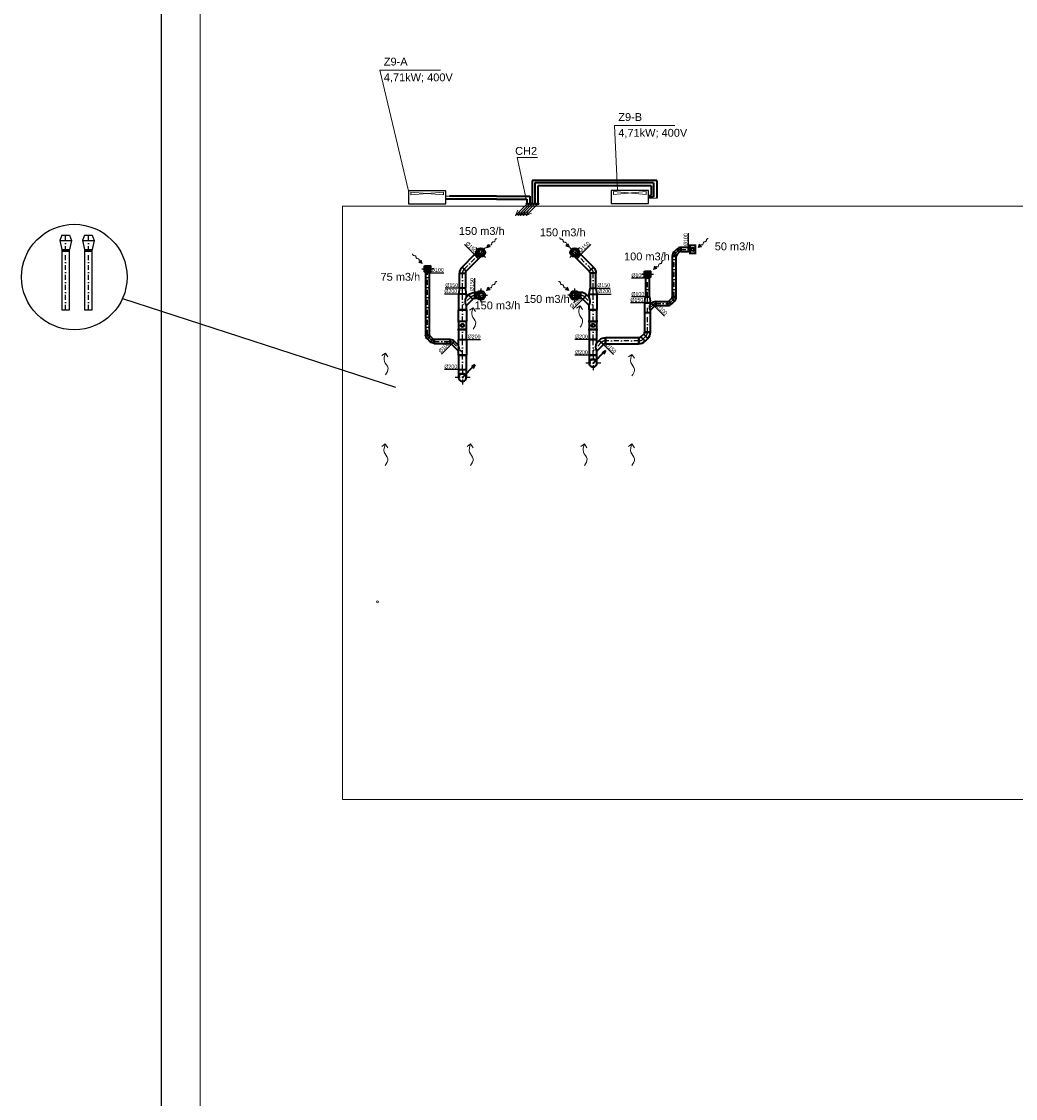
# Model space of a CAD drawing. Header units: millimetres. Extents: x 879679 to 2307614, y -211319 to 627407.
# Tile 30 of 36: x 1300280 to 1325581, y -183893 to -156466. Entities that reach past the tile are written whole.
import ezdxf
from ezdxf.enums import TextEntityAlignment as Align

# ---------------------------------------------------------------- set-up
doc = ezdxf.new("R2010")
doc.units = ezdxf.units.MM
doc.header["$LTSCALE"] = 10
doc.linetypes.add('DASHDOT', pattern=[25.4, 12.7, -6.35, 0, -6.35])
doc.linetypes.add('DASHED', pattern=[19.05, 12.7, -6.35])
doc.layers.add('AA_FORMÁTY NETISK', color=40, linetype='Continuous', plot=False)
doc.layers.add('VZT-netisk', color=71, linetype='Continuous', plot=False)
for name, color, linetype, lineweight in [('AA_FORMÁTY TISK', 7, 'Continuous', 15), ('Kóty_obecně', 7, 'Continuous', 25), ('Standard', 7, 'Continuous', 25), ('VZT-komponenty', 30, 'Continuous', 35), ('VZT-potrubi', 30, 'Continuous', 35), ('VZT-sipky', 50, 'Continuous', 15)]:
    doc.layers.add(name, color=color, linetype=linetype, lineweight=lineweight)
doc.layers.add('VZT-potrubi-popis', color=7, linetype='Continuous')
doc.styles.add('Arial_CE', font='arial.ttf')
doc.styles.get("Standard").update_dxf_attribs({"font": 'ic-simplex.shx', "width": 0.8})

# ---------------------------------------------------------------- blocks, each defined once
blk = doc.blocks.new('*U82')
at = {"color": 2, "linetype": 'DASHDOT', "lineweight": 25}
for p, q in [((-143, 0), (143, 0)), ((0, 143), (0, -143))]:
    blk.add_line(p, q, dxfattribs=at)
at = {"color": 0, "linetype": 'ByBlock', "lineweight": -2}
for radius in [113, 75]:
    blk.add_circle((0, 0), radius, dxfattribs=at)
blk = doc.blocks.new('*U83')
at = {"color": 2, "linetype": 'DASHDOT', "lineweight": 25}
for p, q in [((-143, 0), (143, 0)), ((0, 143), (0, -143))]:
    blk.add_line(p, q, dxfattribs=at)
at = {"color": 0, "linetype": 'ByBlock', "lineweight": -2}
for radius in [113, 75]:
    blk.add_circle((0, 0), radius, dxfattribs=at)
blk = doc.blocks.new('*U84')
at = {"color": 2, "linetype": 'DASHDOT', "lineweight": 25}
for p, q in [((-143, 0), (143, 0)), ((0, 143), (0, -143))]:
    blk.add_line(p, q, dxfattribs=at)
at = {"color": 0, "linetype": 'ByBlock', "lineweight": -2}
for radius in [113, 75]:
    blk.add_circle((0, 0), radius, dxfattribs=at)
blk = doc.blocks.new('*U85', base_point=(28, -713))
at = {"linetype": 'ByBlock'}
blk.add_hatch(color=0, dxfattribs=at).paths.add_polyline_path([(791, -713), (614, -619), (614, -808)])
at = {"color": 0, "linetype": 'ByBlock', "lineweight": -2}
for p, q in [((551, -713), (614, -713)), ((791, -713), (614, -619)), ((614, -619), (614, -808)), ((791, -713), (614, -808))]:
    blk.add_line(p, q, dxfattribs=at)
blk.add_lwpolyline([(551, -713), (527, -744), (503, -758), (479, -760), (455, -751), (432, -737), (410, -721), (388, -706), (367, -696), (348, -693), (329, -696), (311, -705), (293, -716), (276, -728), (260, -738), (243, -746), (227, -749), (211, -746), (195, -738), (179, -727), (162, -713), (146, -700), (130, -689), (114, -681), (98, -678), (81, -681), (65, -689), (49, -699), (32, -711), (28, -713)], dxfattribs=at)
blk = doc.blocks.new('*U86')
at = {"color": 0, "linetype": 'ByBlock', "lineweight": -2}
for p, q in [((150, 150), (0, 150)), ((0, 0), (0, 150)), ((0, 0), (150, 0))]:
    blk.add_line(p, q, dxfattribs=at)
at = {"color": 2, "linetype": 'DASHDOT', "lineweight": 25}
for p, q in [((0, 75), (325, 75)), ((150, 250), (150, -100))]:
    blk.add_line(p, q, dxfattribs=at)
at = {"color": 2, "linetype": 'DASHED', "lineweight": 25}
for centre, radius, start, end in [((150, 75), 75, 90, 270), ((200, 75), 90.1, 123.6901, 236.3099)]:
    blk.add_arc(centre, radius, start, end, dxfattribs=at)
at = {"color": 0, "linetype": 'ByBlock', "lineweight": -2}
blk.add_arc((150, 75), 75, 270, 90, dxfattribs=at)
blk = doc.blocks.new('*U87', base_point=(53, 53))
at = {"color": 0, "lineweight": -2}
for p, q in [((159, 159), (53, 53)), ((53, 53), (53, 53)), ((75, 0), (225, 0)), ((75, 0), (75, 0)), ((159, 159), (159, 159)), ((225, 0), (225, 0))]:
    blk.add_line(p, q, dxfattribs=at)
at = {"color": 2, "linetype": 'DASHDOT', "lineweight": 25}
for p, q in [((106, 106), (106, 106)), ((150, 0), (150, 0))]:
    blk.add_line(p, q, dxfattribs=at)
at = {"color": 0, "lineweight": -2}
for radius in [75, 225]:
    blk.add_arc((0, 0), radius, 0, 45, dxfattribs=at)
at = {"color": 2, "linetype": 'DASHDOT', "lineweight": 25}
blk.add_arc((0, 0), 150, 0, 45, dxfattribs=at)
blk = doc.blocks.new('*U88', base_point=(0, -100))
at = {"color": 0, "linetype": 'ByBlock', "lineweight": -2}
for p, q in [((0, 100), (150, 75)), ((0, 100), (0, -100)), ((0, 100), (0, 100)), ((150, 75), (150, -75)), ((150, 75), (150, 75)), ((150, -75), (0, -100)), ((0, -100), (0, -100)), ((150, -75), (150, -75))]:
    blk.add_line(p, q, dxfattribs=at)
at = {"color": 2, "linetype": 'DASHDOT', "lineweight": 25}
blk.add_line((0, 0), (150, 0), dxfattribs=at)
blk = doc.blocks.new('*U89', base_point=(150, 0))
at = {"color": 0, "lineweight": -2}
for p, q in [((159, 159), (53, 53)), ((53, 53), (53, 53)), ((75, 0), (225, 0)), ((75, 0), (75, 0)), ((159, 159), (159, 159)), ((225, 0), (225, 0))]:
    blk.add_line(p, q, dxfattribs=at)
at = {"color": 2, "linetype": 'DASHDOT', "lineweight": 25}
for p, q in [((106, 106), (106, 106)), ((150, 0), (150, 0))]:
    blk.add_line(p, q, dxfattribs=at)
at = {"color": 0, "lineweight": -2}
for radius in [75, 225]:
    blk.add_arc((0, 0), radius, 0, 45, dxfattribs=at)
at = {"color": 2, "linetype": 'DASHDOT', "lineweight": 25}
blk.add_arc((0, 0), 150, 0, 45, dxfattribs=at)
blk = doc.blocks.new('*U90', base_point=(447, 75))
at = {"color": 0, "linetype": 'ByBlock', "lineweight": -2}
for p, q in [((0, 150), (0, 0)), ((447, 150), (0, 150)), ((0, 0), (447, 0)), ((447, 0), (447, 150))]:
    blk.add_line(p, q, dxfattribs=at)
at = {"color": 2, "linetype": 'DASHDOT', "lineweight": 25}
blk.add_line((0, 75), (447, 75), dxfattribs=at)
blk = doc.blocks.new('*U91', base_point=(0, 75))
at = {"color": 0, "linetype": 'ByBlock', "lineweight": -2}
for p, q in [((0, 150), (0, 0)), ((379, 150), (0, 150)), ((0, 0), (379, 0)), ((379, 0), (379, 150))]:
    blk.add_line(p, q, dxfattribs=at)
at = {"color": 2, "linetype": 'DASHDOT', "lineweight": 25}
blk.add_line((0, 75), (379, 75), dxfattribs=at)
blk = doc.blocks.new('*U92', base_point=(300, 100))
at = {"color": 0, "linetype": 'ByBlock', "lineweight": -2}
for p, q in [((0, 200), (0, 0)), ((300, 200), (0, 200)), ((0, 0), (300, 0)), ((300, 0), (300, 200))]:
    blk.add_line(p, q, dxfattribs=at)
at = {"color": 2, "linetype": 'DASHDOT', "lineweight": 25}
blk.add_line((0, 100), (300, 100), dxfattribs=at)
blk = doc.blocks.new('*U93')
at = {"color": 2, "linetype": 'DASHDOT', "lineweight": 25}
for p, q in [((-106, 0), (106, 0)), ((0, 106), (0, -106))]:
    blk.add_line(p, q, dxfattribs=at)
at = {"color": 0, "linetype": 'ByBlock', "lineweight": -2}
for radius in [75.6, 50]:
    blk.add_circle((0, 0), radius, dxfattribs=at)
blk = doc.blocks.new('*U94', base_point=(400, 0))
at = {"color": 0, "linetype": 'ByBlock', "lineweight": -2}
for p, q in [((107, 200), (270, 363)), ((270, 363), (376, 257)), ((0, 200), (0, 0)), ((0, 200), (107, 200)), ((400, 0), (0, 0)), ((376, 257), (319, 200)), ((319, 200), (400, 200)), ((400, 200), (400, 0))]:
    blk.add_line(p, q, dxfattribs=at)
at = {"color": 2, "linetype": 'DASHDOT', "lineweight": 25}
for p, q in [((323, 310), (113, 100)), ((0, 100), (400, 100))]:
    blk.add_line(p, q, dxfattribs=at)
at = {"color": 0, "linetype": 'ByBlock', "lineweight": -2}
blk.add_arc((213, 412), 237, 243.4349, 296.5651, dxfattribs=at)
blk = doc.blocks.new('*U95', base_point=(250, 150))
at = {"color": 0, "linetype": 'ByBlock', "lineweight": -2}
for p, q in [((0, 150), (0, 0)), ((0, 150), (67, 150)), ((250, 0), (0, 0)), ((67, 150), (167, 250)), ((167, 250), (238, 180)), ((238, 180), (208, 150)), ((208, 150), (250, 150)), ((250, 150), (250, 0))]:
    blk.add_line(p, q, dxfattribs=at)
at = {"color": 2, "linetype": 'DASHDOT', "lineweight": 25}
for p, q in [((0, 75), (250, 75)), ((202, 215), (63, 75))]:
    blk.add_line(p, q, dxfattribs=at)
at = {"color": 0, "linetype": 'ByBlock', "lineweight": -2}
blk.add_arc((138, 291), 158, 243.4349, 296.5651, dxfattribs=at)
blk = doc.blocks.new('*U96', base_point=(35, 35))
at = {"color": 0, "lineweight": -2}
for p, q in [((106, 106), (35, 35)), ((35, 35), (35, 35)), ((50, 0), (150, 0)), ((50, 0), (50, 0)), ((106, 106), (106, 106)), ((150, 0), (150, 0))]:
    blk.add_line(p, q, dxfattribs=at)
at = {"color": 2, "linetype": 'DASHDOT', "lineweight": 25}
for p, q in [((71, 71), (71, 71)), ((100, 0), (100, 0))]:
    blk.add_line(p, q, dxfattribs=at)
at = {"color": 0, "lineweight": -2}
for radius in [50, 150]:
    blk.add_arc((0, 0), radius, 0, 45, dxfattribs=at)
at = {"color": 2, "linetype": 'DASHDOT', "lineweight": 25}
blk.add_arc((0, 0), 100, 0, 45, dxfattribs=at)
blk = doc.blocks.new('*U97', base_point=(0, 50))
at = {"color": 0, "linetype": 'ByBlock', "lineweight": -2}
for p, q in [((0, 100), (0, 0)), ((0, 100), (0, 100)), ((0, 0), (0, 100)), ((0, 0), (0, 0))]:
    blk.add_line(p, q, dxfattribs=at)
at = {"color": 2, "linetype": 'DASHDOT', "lineweight": 25}
blk.add_line((0, 50), (0, 50), dxfattribs=at)
blk = doc.blocks.new('*U98', base_point=(300, 0))
at = {"color": 0, "linetype": 'ByBlock', "lineweight": -2}
for p, q in [((0, 100), (0, 0)), ((300, 100), (0, 100)), ((0, 0), (300, 0)), ((300, 0), (300, 100))]:
    blk.add_line(p, q, dxfattribs=at)
at = {"color": 2, "linetype": 'DASHDOT', "lineweight": 25}
blk.add_line((0, 50), (300, 50), dxfattribs=at)
blk = doc.blocks.new('*U99', base_point=(35, 35))
at = {"color": 0, "lineweight": -2}
for p, q in [((106, 106), (35, 35)), ((35, 35), (35, 35)), ((50, 0), (150, 0)), ((50, 0), (50, 0)), ((106, 106), (106, 106)), ((150, 0), (150, 0))]:
    blk.add_line(p, q, dxfattribs=at)
at = {"color": 2, "linetype": 'DASHDOT', "lineweight": 25}
for p, q in [((71, 71), (71, 71)), ((100, 0), (100, 0))]:
    blk.add_line(p, q, dxfattribs=at)
at = {"color": 0, "lineweight": -2}
for radius in [50, 150]:
    blk.add_arc((0, 0), radius, 0, 45, dxfattribs=at)
at = {"color": 2, "linetype": 'DASHDOT', "lineweight": 25}
blk.add_arc((0, 0), 100, 0, 45, dxfattribs=at)
blk = doc.blocks.new('*U100')
at = {"color": 0, "linetype": 'ByBlock', "lineweight": -2}
for p, q in [((0, 100), (0, 0)), ((100, 100), (0, 100)), ((0, 0), (100, 0)), ((100, 0), (100, 100))]:
    blk.add_line(p, q, dxfattribs=at)
at = {"color": 2, "linetype": 'DASHDOT', "lineweight": 25}
blk.add_line((0, 50), (100, 50), dxfattribs=at)
blk = doc.blocks.new('*U101', base_point=(0, 50))
at = {"color": 0, "linetype": 'ByBlock', "lineweight": -2}
for p, q in [((0, 100), (0, 0)), ((194.409, 100), (0, 100)), ((0, 0), (194.409, 0)), ((194.409, 0), (194.409, 100))]:
    blk.add_line(p, q, dxfattribs=at)
at = {"color": 2, "linetype": 'DASHDOT', "lineweight": 25}
blk.add_line((0, 50), (194.409, 50), dxfattribs=at)
blk = doc.blocks.new('*U102', base_point=(1039.797, 50))
at = {"color": 0, "linetype": 'ByBlock', "lineweight": -2}
for p, q in [((0, 100), (0, 0)), ((1039.797, 100), (0, 100)), ((0, 0), (1039.797, 0)), ((1039.797, 0), (1039.797, 100))]:
    blk.add_line(p, q, dxfattribs=at)
at = {"color": 2, "linetype": 'DASHDOT', "lineweight": 25}
blk.add_line((0, 50), (1039.797, 50), dxfattribs=at)
blk = doc.blocks.new('*U103', base_point=(137, -614))
at = {"color": 0, "linetype": 'ByBlock', "lineweight": -2}
for p, q in [((137, -614), (586, -614)), ((586, -614), (485, -589)), ((586, -614), (485, -639))]:
    blk.add_line(p, q, dxfattribs=at)
blk = doc.blocks.new('*U104', base_point=(400, 200))
at = {"color": 0, "linetype": 'ByBlock', "lineweight": -2}
for p, q in [((107, 200), (270, 363)), ((270, 363), (376, 257)), ((0, 200), (0, 0)), ((0, 200), (107, 200)), ((400, 0), (0, 0)), ((376, 257), (319, 200)), ((319, 200), (400, 200)), ((400, 200), (400, 0))]:
    blk.add_line(p, q, dxfattribs=at)
at = {"color": 2, "linetype": 'DASHDOT', "lineweight": 25}
for p, q in [((323, 310), (113, 100)), ((0, 100), (400, 100))]:
    blk.add_line(p, q, dxfattribs=at)
at = {"color": 0, "linetype": 'ByBlock', "lineweight": -2}
blk.add_arc((213, 412), 237, 243.4349, 296.5651, dxfattribs=at)
blk = doc.blocks.new('*U105', base_point=(53, 53))
at = {"color": 0, "lineweight": -2}
for p, q in [((159, 159), (53, 53)), ((53, 53), (53, 53)), ((75, 0), (225, 0)), ((75, 0), (75, 0)), ((159, 159), (159, 159)), ((225, 0), (225, 0))]:
    blk.add_line(p, q, dxfattribs=at)
at = {"color": 2, "linetype": 'DASHDOT', "lineweight": 25}
for p, q in [((106, 106), (106, 106)), ((150, 0), (150, 0))]:
    blk.add_line(p, q, dxfattribs=at)
at = {"color": 0, "lineweight": -2}
for radius in [75, 225]:
    blk.add_arc((0, 0), radius, 0, 45, dxfattribs=at)
at = {"color": 2, "linetype": 'DASHDOT', "lineweight": 25}
blk.add_arc((0, 0), 150, 0, 45, dxfattribs=at)
blk = doc.blocks.new('*U106', base_point=(53, 53))
at = {"color": 0, "lineweight": -2}
for p, q in [((159, 159), (53, 53)), ((53, 53), (53, 53)), ((75, 0), (225, 0)), ((75, 0), (75, 0)), ((159, 159), (159, 159)), ((225, 0), (225, 0))]:
    blk.add_line(p, q, dxfattribs=at)
at = {"color": 2, "linetype": 'DASHDOT', "lineweight": 25}
for p, q in [((106, 106), (106, 106)), ((150, 0), (150, 0))]:
    blk.add_line(p, q, dxfattribs=at)
at = {"color": 0, "lineweight": -2}
for radius in [75, 225]:
    blk.add_arc((0, 0), radius, 0, 45, dxfattribs=at)
at = {"color": 2, "linetype": 'DASHDOT', "lineweight": 25}
blk.add_arc((0, 0), 150, 0, 45, dxfattribs=at)
blk = doc.blocks.new('*U107', base_point=(0, 75))
at = {"color": 0, "linetype": 'ByBlock', "lineweight": -2}
for p, q in [((0, 150), (0, 0)), ((100, 150), (0, 150)), ((0, 0), (100, 0)), ((100, 0), (100, 150))]:
    blk.add_line(p, q, dxfattribs=at)
at = {"color": 2, "linetype": 'DASHDOT', "lineweight": 25}
blk.add_line((0, 75), (100, 75), dxfattribs=at)
blk = doc.blocks.new('*U108', base_point=(225, 0))
at = {"color": 0, "lineweight": -2}
for p, q in [((159, 159), (53, 53)), ((53, 53), (53, 53)), ((75, 0), (225, 0)), ((75, 0), (75, 0)), ((159, 159), (159, 159)), ((225, 0), (225, 0))]:
    blk.add_line(p, q, dxfattribs=at)
at = {"color": 2, "linetype": 'DASHDOT', "lineweight": 25}
for p, q in [((106, 106), (106, 106)), ((150, 0), (150, 0))]:
    blk.add_line(p, q, dxfattribs=at)
at = {"color": 0, "lineweight": -2}
for radius in [75, 225]:
    blk.add_arc((0, 0), radius, 0, 45, dxfattribs=at)
at = {"color": 2, "linetype": 'DASHDOT', "lineweight": 25}
blk.add_arc((0, 0), 150, 0, 45, dxfattribs=at)
blk = doc.blocks.new('*U109', base_point=(494.748, 75))
at = {"color": 0, "linetype": 'ByBlock', "lineweight": -2}
for p, q in [((0, 150), (0, 0)), ((494.748, 150), (0, 150)), ((0, 0), (494.748, 0)), ((494.748, 0), (494.748, 150))]:
    blk.add_line(p, q, dxfattribs=at)
at = {"color": 2, "linetype": 'DASHDOT', "lineweight": 25}
blk.add_line((0, 75), (494.748, 75), dxfattribs=at)
blk = doc.blocks.new('*U110', base_point=(0, 75))
at = {"color": 0, "linetype": 'ByBlock', "lineweight": -2}
for p, q in [((0, 150), (0, 0)), ((849.521, 150), (0, 150)), ((0, 0), (849.521, 0)), ((849.521, 0), (849.521, 150))]:
    blk.add_line(p, q, dxfattribs=at)
at = {"color": 2, "linetype": 'DASHDOT', "lineweight": 25}
blk.add_line((0, 75), (849.521, 75), dxfattribs=at)
blk = doc.blocks.new('*U111')
at = {"color": 0, "linetype": 'ByBlock', "lineweight": -2}
for p, q in [((100, 100), (0, 100)), ((0, 0), (0, 100)), ((0, 0), (100, 0))]:
    blk.add_line(p, q, dxfattribs=at)
at = {"color": 2, "linetype": 'DASHDOT', "lineweight": 25}
for p, q in [((0, 50), (250, 50)), ((100, 200), (100, -100))]:
    blk.add_line(p, q, dxfattribs=at)
at = {"color": 2, "linetype": 'DASHED', "lineweight": 25}
for centre, radius, start, end in [((100, 50), 50, 90, 270), ((150, 50), 70.7, 135, 225)]:
    blk.add_arc(centre, radius, start, end, dxfattribs=at)
at = {"color": 0, "linetype": 'ByBlock', "lineweight": -2}
blk.add_arc((100, 50), 50, 270, 90, dxfattribs=at)
blk = doc.blocks.new('*U112', base_point=(0, -75))
at = {"color": 0, "linetype": 'ByBlock', "lineweight": -2}
for p, q in [((0, 75), (150, 50)), ((0, 75), (0, -75)), ((0, 75), (0, 75)), ((150, 50), (150, -50)), ((150, 50), (150, 50)), ((150, -50), (0, -75)), ((0, -75), (0, -75)), ((150, -50), (150, -50))]:
    blk.add_line(p, q, dxfattribs=at)
at = {"color": 2, "linetype": 'DASHDOT', "lineweight": 25}
blk.add_line((0, 0), (150, 0), dxfattribs=at)
blk = doc.blocks.new('*U113', base_point=(0, 50))
at = {"color": 0, "linetype": 'ByBlock', "lineweight": -2}
for p, q in [((0, 100), (0, 0)), ((478.269, 100), (0, 100)), ((0, 0), (478.269, 0)), ((478.269, 0), (478.269, 100))]:
    blk.add_line(p, q, dxfattribs=at)
at = {"color": 2, "linetype": 'DASHDOT', "lineweight": 25}
blk.add_line((0, 50), (478.269, 50), dxfattribs=at)
blk = doc.blocks.new('*U114')
at = {"color": 0, "linetype": 'ByBlock', "lineweight": -2}
for p, q in [((150, 150), (0, 150)), ((0, 0), (0, 150)), ((0, 0), (150, 0))]:
    blk.add_line(p, q, dxfattribs=at)
at = {"color": 2, "linetype": 'DASHDOT', "lineweight": 25}
for p, q in [((0, 75), (325, 75)), ((150, 250), (150, -100))]:
    blk.add_line(p, q, dxfattribs=at)
at = {"color": 2, "linetype": 'DASHED', "lineweight": 25}
for centre, radius, start, end in [((150, 75), 75, 90, 270), ((200, 75), 90.1, 123.6901, 236.3099)]:
    blk.add_arc(centre, radius, start, end, dxfattribs=at)
at = {"color": 0, "linetype": 'ByBlock', "lineweight": -2}
blk.add_arc((150, 75), 75, 270, 90, dxfattribs=at)
blk = doc.blocks.new('*U115', base_point=(400, 200))
at = {"color": 2, "linetype": 'DASHDOT', "lineweight": 25}
for p, q in [((320, 343), (78, 100)), ((0, 100), (400, 100))]:
    blk.add_line(p, q, dxfattribs=at)
at = {"color": 0, "linetype": 'ByBlock', "lineweight": -2}
for p, q in [((107, 200), (285, 378)), ((356, 307), (248, 200)), ((285, 378), (356, 307)), ((0, 200), (0, 0)), ((0, 200), (107, 200)), ((400, 0), (0, 0)), ((248, 200), (400, 200)), ((400, 200), (400, 0))]:
    blk.add_line(p, q, dxfattribs=at)
blk.add_arc((178, 341), 158, 243.4349, 296.5651, dxfattribs=at)
blk = doc.blocks.new('*U116', base_point=(50, 21))
at = {"color": 0, "lineweight": -2}
for p, q in [((106, 106), (35, 35)), ((35, 35), (35, 35)), ((50, 0), (150, 0)), ((50, 0), (50, 0)), ((106, 106), (106, 106)), ((150, 0), (150, 0))]:
    blk.add_line(p, q, dxfattribs=at)
at = {"color": 2, "linetype": 'DASHDOT', "lineweight": 25}
for p, q in [((71, 71), (71, 71)), ((100, 0), (100, 0))]:
    blk.add_line(p, q, dxfattribs=at)
at = {"color": 0, "lineweight": -2}
for radius in [50, 150]:
    blk.add_arc((0, 0), radius, 0, 45, dxfattribs=at)
at = {"color": 2, "linetype": 'DASHDOT', "lineweight": 25}
blk.add_arc((0, 0), 100, 0, 45, dxfattribs=at)
blk = doc.blocks.new('*U117', base_point=(100, 0))
at = {"color": 0, "linetype": 'ByBlock', "lineweight": -2}
for p, q in [((0, 100), (0, 0)), ((100, 100), (0, 100)), ((0, 0), (100, 0)), ((100, 0), (100, 100))]:
    blk.add_line(p, q, dxfattribs=at)
at = {"color": 2, "linetype": 'DASHDOT', "lineweight": 25}
blk.add_line((0, 50), (100, 50), dxfattribs=at)
blk = doc.blocks.new('*U118', base_point=(50, 21))
at = {"color": 0, "lineweight": -2}
for p, q in [((106, 106), (35, 35)), ((35, 35), (35, 35)), ((50, 0), (150, 0)), ((50, 0), (50, 0)), ((106, 106), (106, 106)), ((150, 0), (150, 0))]:
    blk.add_line(p, q, dxfattribs=at)
at = {"color": 2, "linetype": 'DASHDOT', "lineweight": 25}
for p, q in [((71, 71), (71, 71)), ((100, 0), (100, 0))]:
    blk.add_line(p, q, dxfattribs=at)
at = {"color": 0, "lineweight": -2}
for radius in [50, 150]:
    blk.add_arc((0, 0), radius, 0, 45, dxfattribs=at)
at = {"color": 2, "linetype": 'DASHDOT', "lineweight": 25}
blk.add_arc((0, 0), 100, 0, 45, dxfattribs=at)
blk = doc.blocks.new('*U119', base_point=(1577.443, 50))
at = {"color": 0, "linetype": 'ByBlock', "lineweight": -2}
for p, q in [((0, 100), (0, 0)), ((1577.443, 100), (0, 100)), ((0, 0), (1577.443, 0)), ((1577.443, 0), (1577.443, 100))]:
    blk.add_line(p, q, dxfattribs=at)
at = {"color": 2, "linetype": 'DASHDOT', "lineweight": 25}
blk.add_line((0, 50), (1577.443, 50), dxfattribs=at)
blk = doc.blocks.new('*U120', base_point=(0, 50))
at = {"color": 0, "linetype": 'ByBlock', "lineweight": -2}
for p, q in [((0, 100), (0, 0)), ((402.252, 100), (0, 100)), ((0, 0), (402.252, 0)), ((402.252, 0), (402.252, 100))]:
    blk.add_line(p, q, dxfattribs=at)
at = {"color": 2, "linetype": 'DASHDOT', "lineweight": 25}
blk.add_line((0, 50), (402.252, 50), dxfattribs=at)
blk = doc.blocks.new('*U121', base_point=(363.606, 100))
at = {"color": 0, "linetype": 'ByBlock', "lineweight": -2}
for p, q in [((0, 200), (0, 0)), ((363.606, 200), (0, 200)), ((0, 0), (363.606, 0)), ((363.606, 0), (363.606, 200))]:
    blk.add_line(p, q, dxfattribs=at)
at = {"color": 2, "linetype": 'DASHDOT', "lineweight": 25}
blk.add_line((0, 100), (363.606, 100), dxfattribs=at)
blk = doc.blocks.new('*U129', base_point=(200, 100))
at = {"linetype": 'ByBlock'}
blk.add_hatch(color=0, dxfattribs=at).paths.add_polyline_path([(200, 200, 1), (200, 0, -0.618034)])
at = {"color": 2, "linetype": 'DASHDOT', "lineweight": 25}
for p, q in [((200, 300), (200, -100)), ((0, 100), (400, 100))]:
    blk.add_line(p, q, dxfattribs=at)
at = {"color": 0, "linetype": 'ByBlock', "lineweight": -2}
for p, q in [((0, 0), (0, 200)), ((200, 200), (0, 200)), ((0, 0), (200, 0))]:
    blk.add_line(p, q, dxfattribs=at)
for start, end in [(90, 270), (270, 90)]:
    blk.add_arc((200, 100), 100, start, end, dxfattribs=at)
blk = doc.blocks.new('*U130', base_point=(200, 200))
at = {"linetype": 'ByBlock'}
blk.add_hatch(color=0, dxfattribs=at).paths.add_polyline_path([(200, 200, 1), (200, 0, -0.618034)])
at = {"color": 2, "linetype": 'DASHDOT', "lineweight": 25}
for p, q in [((200, 300), (200, -100)), ((0, 100), (400, 100))]:
    blk.add_line(p, q, dxfattribs=at)
at = {"color": 0, "linetype": 'ByBlock', "lineweight": -2}
for p, q in [((0, 0), (0, 200)), ((200, 200), (0, 200)), ((0, 0), (200, 0))]:
    blk.add_line(p, q, dxfattribs=at)
for start, end in [(90, 270), (270, 90)]:
    blk.add_arc((200, 100), 100, start, end, dxfattribs=at)
blk = doc.blocks.new('*U187', base_point=(100, 200))
at = {"color": 0, "linetype": 'ByBlock', "lineweight": -2}
for p, q in [((0, 224), (0, -24)), ((200, 200), (0, 200)), ((0, 0), (200, 0)), ((200, -24), (200, 224))]:
    blk.add_line(p, q, dxfattribs=at)
at = {"color": 2, "linetype": 'ByBlock', "lineweight": 25}
for p, q in [((150, 100), (75, 143)), ((75, 143), (75, 57)), ((75, 57), (150, 100))]:
    blk.add_line(p, q, dxfattribs=at)
blk.add_circle((100, 100), 50, dxfattribs=at)
blk = doc.blocks.new('*U188', base_point=(0, 100))
at = {"color": 0, "linetype": 'ByBlock', "lineweight": -2}
for p, q in [((0, 200), (0, 0)), ((258, 200), (0, 200)), ((0, 0), (258, 0)), ((258, 0), (258, 200))]:
    blk.add_line(p, q, dxfattribs=at)
at = {"color": 2, "linetype": 'DASHDOT', "lineweight": 25}
blk.add_line((0, 100), (258, 100), dxfattribs=at)
blk = doc.blocks.new('*U189', base_point=(0, 100))
at = {"color": 0, "linetype": 'ByBlock', "lineweight": -2}
for p, q in [((0, 200), (0, 0)), ((258, 200), (0, 200)), ((0, 0), (258, 0)), ((258, 0), (258, 200))]:
    blk.add_line(p, q, dxfattribs=at)
at = {"color": 2, "linetype": 'DASHDOT', "lineweight": 25}
blk.add_line((0, 100), (258, 100), dxfattribs=at)
blk = doc.blocks.new('*U391')
at = {"color": 0, "linetype": 'ByBlock', "lineweight": -2}
for p, q in [((-100, 400), (-150, 267)), ((-100, 400), (100, 400)), ((100, 400), (150, 267)), ((-150, 267), (-100, 40)), ((-150, 267), (150, 267)), ((-100, 40), (100, 40)), ((150, 267), (100, 40))]:
    blk.add_line(p, q, dxfattribs=at)
at = {"color": 2, "linetype": 'DASHDOT', "lineweight": 25}
blk.add_line((0, 0), (0, 450), dxfattribs=at)
at = {"color": 0, "linetype": 'ByBlock', "lineweight": -2}
blk.add_lwpolyline([(-100, 40), (-100, 0), (100, 0), (100, 40)], dxfattribs=at)
blk = doc.blocks.new('*U392', base_point=(1500, 0))
at = {"color": 0, "linetype": 'ByBlock', "lineweight": -2}
for p, q in [((0, 200), (0, 0)), ((1500, 200), (0, 200)), ((0, 0), (1500, 0)), ((1500, 0), (1500, 200))]:
    blk.add_line(p, q, dxfattribs=at)
at = {"color": 2, "linetype": 'DASHDOT', "lineweight": 25}
blk.add_line((0, 100), (1500, 100), dxfattribs=at)
blk = doc.blocks.new('*U390', base_point=(75, 0))
at = {"color": 0, "linetype": 'ByBlock', "lineweight": -2}
for p, q in [((0, 224), (0, -24)), ((150, 200), (0, 200)), ((0, 0), (150, 0)), ((150, -24), (150, 224))]:
    blk.add_line(p, q, dxfattribs=at)
at = {"color": 2, "linetype": 'ByBlock', "lineweight": 25}
for p, q in [((125, 100), (50, 143)), ((50, 143), (50, 57)), ((50, 57), (125, 100))]:
    blk.add_line(p, q, dxfattribs=at)
blk.add_circle((75, 100), 50, dxfattribs=at)
blk = doc.blocks.new('*U404')
at = {"color": 2, "linetype": 'DASHDOT', "lineweight": 25}
for p, q in [((-143, 0), (143, 0)), ((0, 143), (0, -143))]:
    blk.add_line(p, q, dxfattribs=at)
at = {"color": 0, "linetype": 'ByBlock', "lineweight": -2}
for radius in [113, 75]:
    blk.add_circle((0, 0), radius, dxfattribs=at)
blk = doc.blocks.new('*U417', base_point=(-100, 0))
at = {"color": 0, "linetype": 'ByBlock', "lineweight": -2}
for p, q in [((-100, 400), (-150, 267)), ((-100, 400), (100, 400)), ((100, 400), (150, 267)), ((-150, 267), (-100, 40)), ((-150, 267), (150, 267)), ((-100, 40), (100, 40)), ((150, 267), (100, 40))]:
    blk.add_line(p, q, dxfattribs=at)
at = {"color": 2, "linetype": 'DASHDOT', "lineweight": 25}
blk.add_line((0, 0), (0, 450), dxfattribs=at)
at = {"color": 0, "linetype": 'ByBlock', "lineweight": -2}
blk.add_lwpolyline([(-100, 40), (-100, 0), (100, 0), (100, 40)], dxfattribs=at)

msp = doc.modelspace()

# ---------------------------------------------------------------- linework, layer by layer
at = {"layer": 'AA_FORMÁTY NETISK'}
msp.add_lwpolyline([(1303830.6, -119683.7), (1303830.6, -203783.7), (1345830.6, -203783.7), (1345830.6, -119683.7)], close=True, dxfattribs=at)
at = {"layer": 'AA_FORMÁTY TISK'}
msp.add_lwpolyline([(1304830.6, -120683.7), (1304830.6, -202783.7), (1344830.6, -202783.7), (1344830.6, -120683.7)], close=True, dxfattribs=at)
at = {"layer": 'Standard', "color": 0, "linetype": 'Continuous', "lineweight": 13, "ltscale": 1000}
for p, q in [((1309404.4, -157704.7), (1310944.4, -157704.7)), ((1310130.9, -160777.7), (1309404.4, -157704.7)), ((1315373.1, -159116.7), (1316913.1, -159116.7)), ((1315373.1, -159116.7), (1315450, -160767.7)), ((1313150.1, -161110.1), (1312898.9, -159926.4)), ((1312898.9, -159926.4), (1313414.5, -159926.4)), ((1310191.1, -160807.9), (1310191.1, -160877.9)), ((1310191.1, -160807.9), (1311021.1, -160877.9)), ((1311021.1, -160807.9), (1310191.1, -160877.9)), ((1311021.1, -160877.9), (1311021.1, -160807.9)), ((1315351.6, -160797.9), (1315351.6, -160867.9)), ((1315351.6, -160797.9), (1316181.6, -160867.9)), ((1316181.6, -160797.9), (1315351.6, -160867.9)), ((1316181.6, -160867.9), (1316181.6, -160797.9)), ((1337510.1, -161166.5), (1308450.1, -161166.5)), ((1308450.1, -161166.5), (1308450.1, -176276.5)), ((1313150.1, -161110.1), (1312853.1, -161407.1)), ((1313220.1, -161110.1), (1312923.1, -161407.1)), ((1313280.1, -161110.1), (1312983.1, -161407.1)), ((1313350.1, -161110.1), (1313053.1, -161407.1)), ((1313420.1, -161110.1), (1313123.1, -161407.1)), ((1312853.1, -161407.1), (1312915.1, -161269.5)), ((1312853.1, -161407.1), (1312990.7, -161345.1)), ((1312923.1, -161407.1), (1312985.1, -161269.5)), ((1312923.1, -161407.1), (1313060.7, -161345.1)), ((1312983.1, -161407.1), (1313045.1, -161269.5)), ((1312983.1, -161407.1), (1313120.7, -161345.1)), ((1313053.1, -161407.1), (1313115.1, -161269.5)), ((1313053.1, -161407.1), (1313190.7, -161345.1)), ((1313123.1, -161407.1), (1313185.1, -161269.5)), ((1313123.1, -161407.1), (1313260.7, -161345.1)), ((1308450.1, -176276.5), (1337510.1, -176276.5))]:
    msp.add_line(p, q, dxfattribs=at)
at = {"layer": 'Standard', "color": 6, "linetype": 'Continuous', "lineweight": 35, "ltscale": 1000}
for p, q in [((1313280.1, -160516.5), (1313280.1, -161085.1)), ((1316450.7, -160516.5), (1313280.1, -160516.5)), ((1313350.1, -160571.7), (1313350.1, -161085.1)), ((1316370.7, -160571.7), (1313350.1, -160571.7)), ((1313420.1, -160651.8), (1313420.1, -161085.1)), ((1316310.7, -160651.8), (1313420.1, -160651.8)), ((1316310.7, -160651.8), (1316310.7, -160892.3)), ((1316370.7, -160571.7), (1316370.7, -160932.3)), ((1316450.7, -160516.5), (1316450.7, -160967.5)), ((1312366.4, -160986.5), (1311080.9, -160986.5)), ((1312366.4, -160911.7), (1311176.4, -160911.7)), ((1312366.4, -160911.7), (1313220.1, -160911.7)), ((1312366.4, -160986.5), (1313146.4, -160986.5)), ((1313146.4, -160986.5), (1313146.4, -161085.4)), ((1313220.1, -160911.7), (1313220.1, -160971.7)), ((1313220.1, -160971.7), (1313220.1, -161085.1)), ((1316241.4, -160892.3), (1316310.7, -160892.3)), ((1316241.4, -160932.3), (1316370.7, -160932.3))]:
    msp.add_line(p, q, dxfattribs=at)
at = {"layer": 'Standard', "color": 0, "linetype": 'Continuous', "lineweight": 25, "ltscale": 1000}
for p, q in [((1310130.9, -160777.7), (1310130.9, -161107.7)), ((1311080.9, -160777.7), (1310130.9, -160777.7)), ((1311080.9, -161107.7), (1311080.9, -160777.7)), ((1315291.4, -160767.7), (1315291.4, -161097.7)), ((1316241.4, -160767.7), (1315291.4, -160767.7)), ((1316241.4, -161097.7), (1316241.4, -160767.7)), ((1310130.9, -161107.7), (1311080.9, -161107.7)), ((1315291.4, -161097.7), (1316241.4, -161097.7)), ((1317290.1, -162194.1), (1317290.1, -162224.1)), ((1317290.1, -162224.1), (1317290.1, -162314.1)), ((1317290.1, -162344.1), (1317290.1, -162314.1))]:
    msp.add_line(p, q, dxfattribs=at)
at = {"layer": 'Standard', "color": 6, "linetype": 'Continuous', "lineweight": 13, "ltscale": 1000}
for p, q in [((1311176.4, -160911.7), (1311080.9, -160911.7)), ((1316241.4, -160967.5), (1316450.7, -160967.5))]:
    msp.add_line(p, q, dxfattribs=at)
at = {"layer": 'Standard', "color": 6, "linetype": 'Continuous', "lineweight": 13}
for points in [[(1311176.4, -160911.7), (1311176.4, -160911.7)], [(1313146.4, -160916.5), (1313146.4, -160916.5)]]:
    msp.add_lwpolyline(points, close=True, dxfattribs=at)
at = {"layer": 'Standard', "color": 6, "linetype": 'Continuous', "lineweight": 35}
msp.add_lwpolyline([(1313220.1, -160971.7), (1313220.1, -160971.7)], close=True, dxfattribs=at)
at = {"layer": 'Standard', "color": 0, "linetype": 'Continuous', "lineweight": 25}
for centre in [(1313150.1, -161110.1), (1313220.1, -161110.1), (1313280.1, -161110.1), (1313350.1, -161110.1), (1313420.1, -161110.1)]:
    msp.add_circle(centre, 25, dxfattribs=at)
at = {"layer": 'Standard', "color": 0, "linetype": 'Continuous', "lineweight": 13}
msp.add_circle((1309337.4, -171246.5), 25, dxfattribs=at)
at = {"layer": 'VZT-komponenty', "color": 10, "ltscale": 1000}
for p, q in [((1317290.1, -162219.1), (1317260.1, -162219.1)), ((1317260.1, -162219.1), (1317260.1, -162319.1)), ((1317290.1, -162319.1), (1317260.1, -162319.1))]:
    msp.add_line(p, q, dxfattribs=at)
at = {"layer": 'VZT-komponenty', "color": 10}
for points in [[(1310541.3, -162690.4), (1310691.3, -162690.4), (1310691.3, -162840.4), (1310541.3, -162840.4)], [(1316139.1, -162827.1), (1316289.1, -162827.1), (1316289.1, -162977.1), (1316139.1, -162977.1)]]:
    msp.add_lwpolyline(points, close=True, dxfattribs=at)
at = {"layer": 'VZT-netisk'}
msp.add_lwpolyline([(1302849.4, -163518.6), (1309798.2, -165774.3)], dxfattribs=at)
msp.add_circle((1301622.5, -162972.7), 1342.8, dxfattribs=at)
at = {"layer": 'VZT-potrubi-popis', "color": 2}
for p, q in [((1317260.1, -162219.1), (1317260.1, -161859.1)), ((1311809.8, -162401.5), (1311555.3, -162146.9)), ((1314520.3, -162401.5), (1314774.9, -162146.9)), ((1310666.3, -162866), (1311026.3, -162866)), ((1311818.9, -163363.5), (1311818.9, -163003.5)), ((1316164.1, -163002.7), (1315804.1, -163002.7)), ((1311402.6, -163405.7), (1311042.6, -163405.7)), ((1311427.6, -163255.7), (1311067.6, -163255.7)), ((1314902.5, -163255.7), (1315262.5, -163255.7)), ((1314927.5, -163405.7), (1315287.5, -163405.7)), ((1314564.2, -163535.4), (1314309.7, -163790)), ((1316139.1, -163631), (1315779.1, -163631)), ((1316164.1, -163481), (1315804.1, -163481)), ((1316388.9, -163715), (1316643.4, -163969.5)), ((1311224.7, -164678.8), (1310970.1, -164933.4)), ((1311602.6, -164563.7), (1311962.6, -164563.7)), ((1314727.5, -164563.7), (1314367.5, -164563.7)), ((1315090.8, -164693.4), (1315345.4, -164948)), ((1314727.5, -164963.7), (1314367.5, -164963.7)), ((1311402.6, -165327.3), (1311042.6, -165327.3))]:
    msp.add_line(p, q, dxfattribs=at)
at = {"layer": 'VZT-sipky', "ltscale": 1000}
for p, q in [((1314497.1, -163705.1), (1314405.2, -163765.7)), ((1314497.1, -163705.1), (1314559.2, -163799.5)), ((1311775.6, -163753.9), (1311683.8, -163814.4)), ((1311775.6, -163753.9), (1311837.8, -163848.3)), ((1309544, -164913.9), (1309452.2, -164974.4)), ((1309544, -164913.9), (1309606.2, -165008.2)), ((1315819, -164943.3), (1315727.1, -165003.9)), ((1315819, -164943.3), (1315881.1, -165037.7)), ((1309540.2, -167224.3), (1309448.4, -167284.8)), ((1309540.2, -167224.3), (1309602.4, -167318.7)), ((1311711.6, -167224.3), (1311619.8, -167284.8)), ((1311711.6, -167224.3), (1311773.8, -167318.7)), ((1314609.9, -167224.3), (1314518, -167284.8)), ((1314609.9, -167224.3), (1314672, -167318.7)), ((1315819, -167224.3), (1315727.1, -167284.8)), ((1315819, -167224.3), (1315881.1, -167318.7))]:
    msp.add_line(p, q, dxfattribs=at)
at = {"layer": 'VZT-sipky', "start_tangent": (0.5332978, 0.8459276), "end_tangent": (0.3241504, 0.9460056)}
for points in [[(1314497.1, -164253.7), (1314561.8, -164081.2), (1314470.6, -163911.1), (1314497.1, -163705.1)], [(1311775.6, -164302.4), (1311840.4, -164130), (1311749.1, -163959.9), (1311775.6, -163753.9)], [(1309544, -165462.4), (1309608.8, -165290), (1309517.5, -165119.8), (1309544, -164913.9)], [(1315819, -165491.9), (1315883.7, -165319.5), (1315792.5, -165149.3), (1315819, -164943.3)], [(1309540.2, -167772.8), (1309605, -167600.4), (1309513.7, -167430.2), (1309540.2, -167224.3)], [(1311711.6, -167772.8), (1311776.4, -167600.4), (1311685.1, -167430.2), (1311711.6, -167224.3)], [(1314609.9, -167772.8), (1314674.6, -167600.4), (1314583.4, -167430.2), (1314609.9, -167224.3)], [(1315819, -167772.8), (1315883.7, -167600.4), (1315792.5, -167430.2), (1315819, -167224.3)]]:
    msp.add_spline(points, degree=3, dxfattribs=at)

# ---------------------------------------------------------------- block references
at = {"layer": 'VZT-komponenty', "color": 10}
for name, p, rotation in [('*U404', (1311968.9, -162348.5), 135), ('*U83', (1314361.2, -162348.5), 135), ('*U390', (1317365.1, -162169.1), 180), ('*U93', (1310616.3, -162766), 90), ('*U93', (1316214.1, -162902.7), 90), ('*U84', (1311968.9, -163438.5), 90), ('*U82', (1314361.2, -163438.5), 90), ('*U187', (1311602.6, -164205.7), 270), ('*U187', (1314927.5, -164205.7), 270)]:
    msp.add_blockref(name, p, dxfattribs=dict(at, rotation=rotation))
at = {"layer": 'VZT-netisk'}
for name, p in [('*U391', (1301401.1, -162309.9)), ('*U417', (1301880, -162309.9))]:
    msp.add_blockref(name, p, dxfattribs=at)
at = {"layer": 'VZT-netisk', "rotation": 90}
for p in [(1301501.1, -162309.9), (1302080, -162309.9)]:
    msp.add_blockref('*U392', p, dxfattribs=at)
at = {"layer": 'VZT-potrubi', "color": 10}
for name, p, rotation in [('*U114', (1311915.9, -162507.6), 44.99999999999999), ('*U86', (1314520.3, -162401.5), 135), ('*U99', (1316944.9, -162439.8), 135), ('*U100', (1316959.6, -162404.5), 44.99999999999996), ('*U99', (1317030.3, -162333.8), 89.99999999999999), ('*U111', (1310666.3, -162866), 90), ('*U90', (1314467.3, -162454.5), 135), ('*U102', (1316894.9, -162439.8), 89.99999999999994), ('*U119', (1310616.3, -162866), 90), ('*U89', (1311546.5, -162770.9), 135), ('*U91', (1314827.5, -163255.7), 90), ('*U111', (1316264.1, -163002.7), 90), ('*U113', (1316214.1, -163481), 90), ('*U86', (1314511.2, -163363.5), 180), ('*U87', (1314511.2, -163513.5), 45), ('*U94', (1314927.5, -163405.7), 90), ('*U88', (1314927.5, -163405.7), 90), ('*U99', (1316844.9, -163479.6), 315), ('*U112', (1316289.1, -163631), 90), ('*U96', (1316388.9, -163715), 89.99999999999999), ('*U99', (1316759.6, -163585.7), 270), ('*U100', (1316830.3, -163515), 225), ('*U92', (1314827.5, -163805.7), 90), ('*U109', (1316214.1, -163881), 90), ('*U189', (1311502.6, -164563.7), 90), ('*U188', (1314827.5, -164563.7), 90), ('*U105', (1315090.8, -164693.4), 89.99999999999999), ('*U110', (1315993.4, -164596.5), 180), ('*U108', (1315993.4, -164671.5), 270), ('*U107', (1316170.1, -164481.8), 225), ('*U106', (1316139.1, -164375.8), 315), ('*U115', (1311402.6, -164563.7), 90), ('*U103', (1314827.5, -165163.7), 44.99999999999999), ('*U121', (1311502.6, -164963.7), 90), ('*U129', (1314827.5, -165163.7), 270), ('*U130', (1311602.6, -165527.3), 270), ('*U103', (1311502.6, -165527.3), 44.99999999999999)]:
    msp.add_blockref(name, p, dxfattribs=dict(at, rotation=rotation))
for name, p in [('*U101', (1317065.7, -162269.1)), ('*U114', (1311818.9, -163513.5)), ('*U98', (1316724.2, -163700.3)), ('*U120', (1310787.1, -164614.2))]:
    msp.add_blockref(name, p, dxfattribs=at)
at = {"layer": 'VZT-potrubi', "color": 10, "xscale": -1}
for name, p, rotation in [('*U90', (1311862.9, -162454.5), 225), ('*U91', (1311502.6, -163255.7), 270), ('*U89', (1314783.6, -162770.9), 225), ('*U88', (1311402.6, -163405.7), 270), ('*U94', (1311402.6, -163405.7), 270), ('*U87', (1311818.9, -163513.5), 315), ('*U95', (1316289.1, -163631), 270), ('*U92', (1311502.6, -163805.7), 270), ('*U116', (1310666.3, -164464.2), 45), ('*U117', (1310751.7, -164549.5), 135), ('*U118', (1310766.3, -164564.2), 89.99999999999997), ('*U118', (1311210, -164664.2), 269.9999999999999), ('*U104', (1314927.5, -164563.7), 270)]:
    msp.add_blockref(name, p, dxfattribs=dict(at, rotation=rotation))
at = {"layer": 'VZT-potrubi'}
msp.add_blockref('*U97', (1316424.2, -163650.3), dxfattribs=at)
at = {"layer": 'VZT-sipky'}
for p, xscale, yscale, zscale, rotation in [((1312378.7, -161998.1), -0.4529080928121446, 0.4529080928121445, 0.4529080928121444, 41.23102303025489), ((1313980.2, -161967.4), -0.4529080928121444, 0.4529080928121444, 0.4529080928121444, 135), ((1317760.9, -161993.8), -0.4529080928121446, 0.4529080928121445, 0.4529080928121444, 41.23102303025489), ((1310235.3, -162385), -0.4529080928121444, 0.4529080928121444, 0.4529080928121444, 135), ((1316623.8, -162552.4), -0.4529080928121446, 0.4529080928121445, 0.4529080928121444, 41.23102303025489), ((1312378.7, -163088.1), -0.4529080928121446, 0.4529080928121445, 0.4529080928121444, 41.23102303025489), ((1313951.4, -163088.1), 0.4529080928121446, 0.4529080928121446, 0.4529080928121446, 318.7689769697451)]:
    msp.add_blockref('*U85', p, dxfattribs=dict(at, xscale=xscale, yscale=yscale, zscale=zscale, rotation=rotation))

# ---------------------------------------------------------------- texts
at = {"layer": 'Kóty_obecně', "color": 0, "linetype": 'Continuous', "lineweight": 13, "char_height": 200, "width": 1833.5, "attachment_point": 1, "line_spacing_factor": 1.204819}
for s, insert in [('{\\fArial CE|i0|b0;\\H200.000000;\\W1.000000;\\C7;Z9-A}\\P{\\fArial CE|i0|b0;\\H200.000000;\\W1.000000;\\C7;4,71kW; 400V}\\P', (1309501.7, -157386)), ('{\\fArial CE|i0|b0;\\H200.000000;\\W1.000000;\\C7;Z9-B}\\P{\\fArial CE|i0|b0;\\H200.000000;\\W1.000000;\\C7;4,71kW; 400V}\\P', (1315470.4, -158797.9))]:
    msp.add_mtext(s, dxfattribs=dict(at, insert=insert))
at = {"layer": 'Kóty_obecně', "color": 0, "linetype": 'Continuous', "lineweight": 13, "char_height": 200, "attachment_point": 7, "style": 'Arial_CE'}
for s, insert, width in [('{\\fArial CE|i0|b0;\\H200.000000;\\W1.000000;\\C7;CH2}\\P', (1312844.4, -159863.4), 663.333), ('{\\fArial CE|i0|b0;\\H200.000000;\\W1.000000;\\C7; 150 m3/h}\\P', (1311334, -161903), 1346.667), ('{\\fArial CE|i0|b0;\\H200.000000;\\W1.000000;\\C7; 150 m3/h}\\P', (1313395, -161938.2), 1346.667), ('{\\fArial CE|i0|b0;\\H200.000000;\\W1.000000;\\C7;50 m3/h}\\P', (1317926.4, -162294.6), 1113.333), ('{\\fArial CE|i0|b0;\\H200.000000;\\W1.000000;\\C7;100 m3/h}\\P', (1315617.5, -162551.2), 1270), ('{\\fArial CE|i0|b0;\\H200.000000;\\W1.000000;\\C7;75 m3/h}\\P', (1309418.4, -163070), 1113.333), ('{\\fArial CE|i0|b0;\\H200.000000;\\W1.000000;\\C7; 150 m3/h}\\P', (1312991.2, -163634.3), 1346.667), ('{\\fArial CE|i0|b0;\\H200.000000;\\W1.000000;\\C7; 150 m3/h}\\P', (1311733.1, -163798.8), 1346.667)]:
    msp.add_mtext(s, dxfattribs=dict(at, insert=insert, width=width))
at = {"layer": 'VZT-potrubi-popis', "color": 3, "width": 0.8}
for s, rotation, p in [('%%c150', 315, (1311572.9, -162129.3)), ('%%c150', 45, (1314292, -163772.3)), ('%%c100', 45, (1310952.4, -164915.7))]:
    msp.add_text(s, height=100, rotation=rotation, dxfattribs=at).set_placement(p)
for s, rotation, p in [('%%c150', 45, (1314757.2, -162129.3)), ('%%c100', 90, (1317235.1, -161859.1)), ('%%c150', 90, (1311793.9, -163003.5)), ('%%c100', 315, (1316661.1, -163951.9)), ('%%c150', 315, (1315363.1, -164930.3))]:
    msp.add_text(s, height=100, rotation=rotation, dxfattribs=at).set_placement(p, align=Align.RIGHT)
for s, p in [('%%c100', (1311026.3, -162841)), ('%%c150', (1315262.5, -163230.7)), ('%%c200', (1315287.5, -163380.7)), ('%%c200', (1311962.6, -164538.7))]:
    msp.add_text(s, height=100, dxfattribs=at).set_placement(p, align=Align.RIGHT)
for s, p in [('%%c100', (1315804.1, -162977.7)), ('%%c150', (1311067.6, -163230.7)), ('%%c200', (1311042.6, -163380.7)), ('%%c100', (1315804.1, -163456)), ('%%c150', (1315779.1, -163606)), ('%%c200', (1314367.5, -164538.7)), ('%%c200', (1314367.5, -164938.7)), ('%%c200', (1311042.6, -165302.3))]:
    msp.add_text(s, height=100, dxfattribs=at).set_placement(p)

doc.saveas('drawing.dxf')
